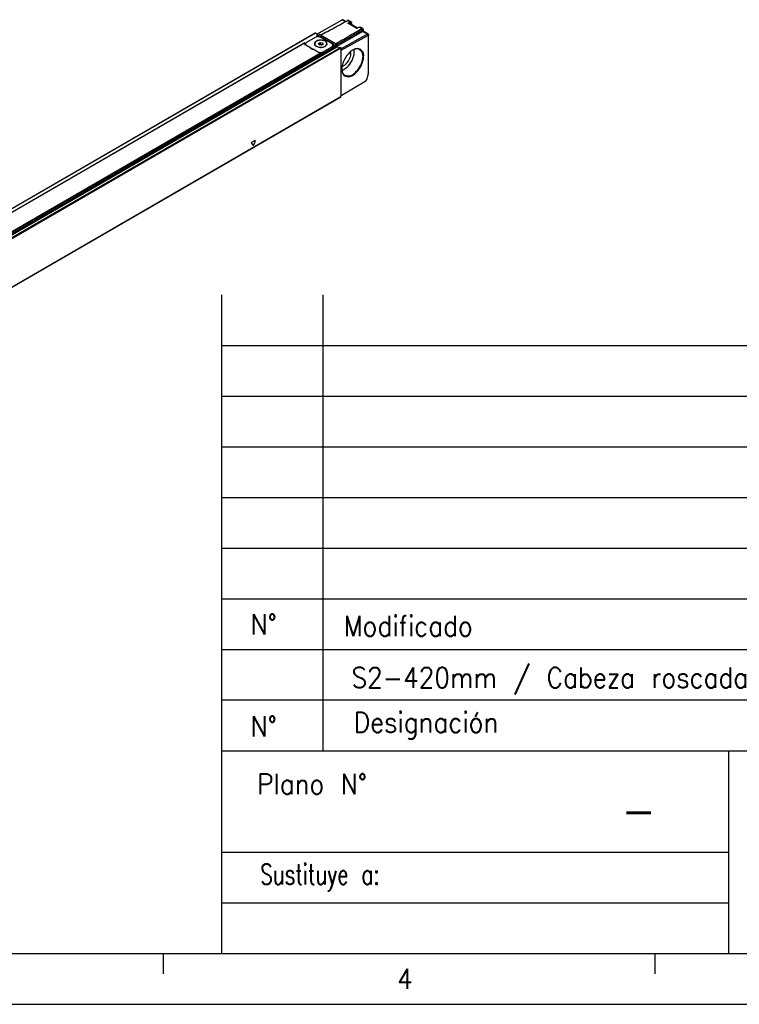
# Model space of a CAD drawing. Header units: millimetres. Extents: x -500 to 779, y -226 to 328.
# Tile 13 of 22: x -116 to -45, y -92 to 5. Entities that reach past the tile are written whole.
import ezdxf

# ---------------------------------------------------------------- set-up
doc = ezdxf.new("R2010")
doc.units = ezdxf.units.MM
doc.layers.add('1', color=7, linetype='Continuous')
doc.styles.add('CONVERTER_11', font='txt.shx', dxfattribs={"width": 0.9})
doc.styles.add('CONVERTER_14', font='txt.shx', dxfattribs={"width": 0.72})

# ---------------------------------------------------------------- blocks, each defined once
blk = doc.blocks.new('REGLA_S-420-T__11', base_point=(-812.41, -232.3))
at = {"color": 7, "linetype": 'Continuous'}
for p, q in [((-431.15, 17.55), (-418.53, 24.59)), ((-418.05, 24.64), (-416.7, 23.86)), ((-414.19, 23.63), (-415.4, 24.33)), ((-415.25, 22.94), (-415.18, 22.92)), ((-411.06, 20.53), (-415.18, 22.92)), ((-413.93, 22.19), (-413.93, 23.09)), ((-410.26, 20.98), (-411.15, 20.48)), ((-408.45, 20.31), (-409.67, 21.01)), ((-798.93, -194.17), (-431.94, 18.23)), ((-431.88, 15.94), (-436.12, 13.49)), ((-431.79, 18.18), (-430.58, 16.97)), ((-431.3, 16.48), (-431.3, 16.18)), ((-431.19, 16.62), (-429.82, 17.41)), ((-429.22, 17.11), (-429.72, 17.4)), ((-429.33, 16.35), (-423.32, 12.87)), ((-423.74, 12.88), (-429.05, 15.94)), ((-421.34, 11.45), (-408.58, 18.83)), ((-419.25, 10.28), (-406.3, 17.51)), ((-419.04, 9.59), (-405.95, 16.9)), ((-405.81, 17.56), (-408.25, 18.97)), ((-405.61, 16.69), (-405.61, 17.1)), ((-405.61, -1.22), (-405.61, 16.69)), ((-437.08, 13.21), (-789.55, -190.79)), ((-437.13, 13), (-437.12, 13.11)), ((-437.05, 13.15), (-437.05, 12.68)), ((-436.7, 12.54), (-436.88, 12.44)), ((-436.7, 12.28), (-436.7, 12.67)), ((-434.47, 10.98), (-436.54, 12.18)), ((-434.46, 10.89), (-432.76, 9.91)), ((-430.53, 8.7), (-432.6, 9.9)), ((-432.15, 12.65), (-432.15, 12.81)), ((-430.27, 12.99), (-429.45, 13.46)), ((-429.97, 12.34), (-430.27, 12.99)), ((-429.97, 12.34), (-429.45, 12.64)), ((-428.85, 12.17), (-429.97, 12.34)), ((-429.45, 13.46), (-429.45, 12.64)), ((-429.45, 13.46), (-428.34, 13.29)), ((-429.45, 12.64), (-428.34, 12.47)), ((-428.34, 12.47), (-428.85, 12.17)), ((-428.57, 7.43), (-422.81, 10.76)), ((-428.34, 13.29), (-428.04, 12.64)), ((-428.34, 13.29), (-428.34, 12.47)), ((-428.04, 12.64), (-428.34, 12.47)), ((-427.99, 8.78), (-423.74, 11.24)), ((-423.74, 10.42), (-427.99, 7.97)), ((-426.15, 12.65), (-426.15, 12.81)), ((-423.16, 11.24), (-423.16, 12.06)), ((-422.81, 11.57), (-422.81, 10.76)), ((-422.73, 12.06), (-422.74, 11.94)), ((-421.52, 12.65), (-421.8, 12.81)), ((-421.38, 12.4), (-421.38, 11.58)), ((-421.19, 11.31), (-419.44, 11.04)), ((-419.25, 9.95), (-419.25, 10.77)), ((-419.25, 9.95), (-419.04, 9.59)), ((-419.25, 9.95), (-419.25, -12.96)), ((-428.57, 8.24), (-428.57, 7.43)), ((-419.04, -12.84), (-419.04, 9.59)), ((-406.99, -5.62), (-419.04, -12.84)), ((-419.3, -13.46), (-786.28, -225.87)), ((-419.25, -12.96), (-419.04, -12.84)), ((-419.25, -13.37), (-419.25, -12.96))]:
    blk.add_line(p, q, dxfattribs=at)
at = {"color": 3, "linetype": 'Continuous'}
for p, q in [((-417, 23.7), (-418.53, 24.59)), ((-415.9, 24.29), (-414.68, 23.59)), ((-415.81, 22.95), (-414.68, 23.59)), ((-411.29, 20.34), (-415.81, 22.95)), ((-415.25, 22.94), (-414.54, 23.34)), ((-413.99, 22.22), (-413.99, 23.01)), ((-410.16, 20.97), (-411.29, 20.34)), ((-410.16, 20.97), (-408.93, 20.26)), ((-408.93, 20.26), (-408.58, 19.65)), ((-798.78, -194.22), (-431.79, 18.18)), ((-430.95, 16.69), (-429.72, 17.4)), ((-429.33, 16.08), (-429.33, 16.35)), ((-421.8, 12.81), (-429.22, 17.11)), ((-406.3, 17.51), (-408.58, 18.83)), ((-405.95, 16.9), (-406.3, 17.51)), ((-437.12, 13.11), (-789.31, -190.72)), ((-421.38, 11.58), (-788.36, -200.83)), ((-788.17, -201.09), (-421.19, 11.31)), ((-786.43, -201.37), (-419.44, 11.04)), ((-786.24, -201.63), (-419.25, 10.77)), ((-436.7, 12.59), (-436.91, 12.47)), ((-423.74, 10.42), (-423.74, 11.24)), ((-423.32, 12.51), (-423.32, 12.87)), ((-422.81, 11.57), (-421.38, 12.4)), ((-422.74, 11.94), (-421.52, 12.65)), ((-428.57, 8.24), (-781.17, -195.84)), ((-428.92, 8.37), (-781.11, -195.47)), ((-427.99, 7.97), (-427.99, 8.78)), ((-419.25, -13.37), (-786.24, -225.77)), ((-462.54, -37.22), (-463.3, -36.15)), ((-463.14, -35.75), (-461.63, -34.88)), ((-461.48, -35.1), (-462.23, -37.04))]:
    blk.add_line(p, q, dxfattribs=at)
blk.add_arc((-414.82, 23.34), 0.279, 359.0255, 59.8242, dxfattribs=at)
at = {"color": 7, "linetype": 'Continuous'}
for centre, radius, start, end in [((-430.92, 16.15), 0.541, 93.0856, 119.78), ((-421.66, 12.4), 0.283, 0.0306, 59.9695)]:
    blk.add_arc(centre, radius, start, end, dxfattribs=at)
for points, knots in [([(-429.22, 17.11), (-428.12, 17.71), (-425.9, 18.9), (-422.57, 20.7), (-419.24, 22.5), (-417.01, 23.69), (-415.9, 24.29)], [0, 0, 0, 0, 3.780231, 7.560463, 11.347824, 15.135181, 15.135181, 15.135181, 15.135181]), ([(-418.05, 24.64), (-418.12, 24.66), (-418.29, 24.71), (-418.45, 24.64), (-418.53, 24.59)], [0, 0, 0, 0, 0.2285345, 0.507372, 0.507372, 0.507372, 0.507372]), ([(-415.4, 24.33), (-415.45, 24.35), (-415.55, 24.39), (-415.69, 24.38), (-415.81, 24.34), (-415.87, 24.31), (-415.9, 24.29)], [0, 0, 0, 0, 0.1484705, 0.312642, 0.4122035, 0.5188611, 0.5188611, 0.5188611, 0.5188611]), ([(-421.8, 12.81), (-420.73, 13.43), (-418.59, 14.67), (-415.37, 16.53), (-412.15, 18.4), (-410.01, 19.64), (-408.93, 20.26)], [0, 0, 0, 0, 3.712795, 7.42559, 11.145389, 14.865192, 14.865192, 14.865192, 14.865192]), ([(-421.38, 12.24), (-420.32, 12.86), (-418.2, 14.08), (-415.01, 15.93), (-411.8, 17.78), (-409.66, 19.03), (-408.58, 19.65)], [0, 0, 0, 0, 3.671944, 7.343887, 11.063257, 14.780058, 14.780058, 14.780058, 14.780058]), ([(-415.81, 22.95), (-415.77, 22.96), (-415.69, 22.98), (-415.59, 22.98), (-415.49, 22.98), (-415.39, 22.98), (-415.3, 22.96), (-415.26, 22.95), (-415.25, 22.94)], [0, 0, 0, 0, 0.1305229, 0.2360462, 0.3109059, 0.4386132, 0.5256468, 0.5684715, 0.5684715, 0.5684715, 0.5684715]), ([(-414.19, 23.63), (-414.16, 23.6), (-414.08, 23.55), (-413.99, 23.42), (-413.94, 23.26), (-413.93, 23.14), (-413.93, 23.09)], [0, 0, 0, 0, 0.1354338, 0.2791408, 0.4764169, 0.6267521, 0.6267521, 0.6267521, 0.6267521]), ([(-411.15, 20.48), (-411.16, 20.47), (-411.19, 20.45), (-411.22, 20.42), (-411.26, 20.38), (-411.28, 20.35), (-411.29, 20.34)], [0, 0, 0, 0, 0.0428968, 0.0907963, 0.1427579, 0.1986766, 0.1986766, 0.1986766, 0.1986766]), ([(-410.26, 20.98), (-410.19, 21.01), (-410.09, 21.06), (-409.94, 21.08), (-409.8, 21.07), (-409.72, 21.03), (-409.67, 21.01)], [0, 0, 0, 0, 0.2065368, 0.3404317, 0.4522284, 0.6154343, 0.6154343, 0.6154343, 0.6154343]), ([(-408.45, 20.31), (-408.5, 20.33), (-408.59, 20.37), (-408.73, 20.35), (-408.84, 20.31), (-408.9, 20.28), (-408.93, 20.26)], [0, 0, 0, 0, 0.1430297, 0.301851, 0.3988723, 0.5033664, 0.5033664, 0.5033664, 0.5033664]), ([(-408.25, 19.44), (-408.25, 19.49), (-408.26, 19.57), (-408.34, 19.68), (-408.47, 19.7), (-408.54, 19.67), (-408.58, 19.65)], [0, 0, 0, 0, 0.14002, 0.2540646, 0.3669375, 0.5036581, 0.5036581, 0.5036581, 0.5036581]), ([(-408.25, 19.87), (-408.25, 19.92), (-408.26, 20.01), (-408.3, 20.14), (-408.36, 20.24), (-408.42, 20.29), (-408.45, 20.31)], [0, 0, 0, 0, 0.1461363, 0.2781077, 0.3955591, 0.5051891, 0.5051891, 0.5051891, 0.5051891]), ([(-408.25, 19.87), (-408.25, 19.83), (-408.25, 19.76), (-408.25, 19.66), (-408.25, 19.55), (-408.25, 19.48), (-408.25, 19.44)], [0, 0, 0, 0, 0.1049516, 0.2099032, 0.3157395, 0.4268849, 0.4268849, 0.4268849, 0.4268849]), ([(-408.25, 18.97), (-408.25, 19.04), (-408.25, 19.2), (-408.25, 19.36), (-408.25, 19.44)], [0, 0, 0, 0, 0.2372655, 0.4756473, 0.4756473, 0.4756473, 0.4756473]), ([(-426.05, 12.81), (-426.16, 13.14), (-426.41, 13.89), (-427.69, 14.46), (-429.15, 14.69), (-430.62, 14.46), (-431.9, 13.89), (-432.15, 13.14), (-432.25, 12.81)], [0, 0, 0, 0, 0.988581, 2.299572, 3.868095, 5.436619, 6.74761, 7.736191, 7.736191, 7.736191, 7.736191]), ([(-431.94, 18.23), (-431.92, 18.24), (-431.86, 18.25), (-431.82, 18.21), (-431.79, 18.18)], [0, 0, 0, 0, 0.0695574, 0.1640678, 0.1640678, 0.1640678, 0.1640678]), ([(-431.19, 16.62), (-431.2, 16.61), (-431.23, 16.59), (-431.26, 16.56), (-431.29, 16.53), (-431.3, 16.5), (-431.3, 16.48)], [0, 0, 0, 0, 0.0493668, 0.0934154, 0.1393934, 0.17853, 0.17853, 0.17853, 0.17853]), ([(-430.95, 16.69), (-430.65, 16.69), (-430.09, 16.69), (-429.57, 16.46), (-429.33, 16.35)], [0, 0, 0, 0, 0.875241, 1.666828, 1.666828, 1.666828, 1.666828]), ([(-429.82, 17.41), (-429.8, 17.41), (-429.77, 17.42), (-429.74, 17.41), (-429.72, 17.4)], [0, 0, 0, 0, 0.0468022, 0.1042475, 0.1042475, 0.1042475, 0.1042475]), ([(-408.25, 18.92), (-408.3, 18.92), (-408.42, 18.92), (-408.52, 18.86), (-408.58, 18.83)], [0, 0, 0, 0, 0.162662, 0.3515403, 0.3515403, 0.3515403, 0.3515403]), ([(-408.25, 18.92), (-408.25, 18.93), (-408.25, 18.94), (-408.25, 18.96), (-408.25, 18.97)], [0, 0, 0, 0, 0.02013951, 0.04152316, 0.04152316, 0.04152316, 0.04152316]), ([(-406.3, 17.51), (-406.21, 17.56), (-406.06, 17.63), (-405.89, 17.58), (-405.81, 17.56)], [0, 0, 0, 0, 0.2788376, 0.507372, 0.507372, 0.507372, 0.507372]), ([(-405.95, 16.9), (-405.86, 16.92), (-405.67, 16.98), (-405.63, 16.79), (-405.61, 16.69)], [0, 0, 0, 0, 0.2468009, 0.4954625, 0.4954625, 0.4954625, 0.4954625]), ([(-405.81, 17.56), (-405.75, 17.5), (-405.62, 17.38), (-405.61, 17.2), (-405.61, 17.1)], [0, 0, 0, 0, 0.2328484, 0.5182881, 0.5182881, 0.5182881, 0.5182881]), ([(-436.54, 12.18), (-436.71, 12.29), (-437.01, 12.49), (-437.09, 12.84), (-437.13, 13)], [0, 0, 0, 0, 0.573572, 1.041979, 1.041979, 1.041979, 1.041979]), ([(-437.12, 13.11), (-437.12, 13.12), (-437.11, 13.14), (-437.1, 13.17), (-437.09, 13.19), (-437.08, 13.2), (-437.08, 13.21)], [0, 0, 0, 0, 0.0290335, 0.0618154, 0.0905972, 0.1006462, 0.1006462, 0.1006462, 0.1006462]), ([(-437.08, 13.21), (-437.08, 13.21), (-437.07, 13.21), (-437.06, 13.21), (-437.05, 13.18), (-437.05, 13.16), (-437.05, 13.15)], [0, 0, 0, 0, 0.00678221, 0.01356443, 0.04625814, 0.07032487, 0.07032487, 0.07032487, 0.07032487]), ([(-436.12, 13.49), (-436.29, 13.38), (-436.59, 13.18), (-436.67, 12.83), (-436.7, 12.67)], [0, 0, 0, 0, 0.573572, 1.041979, 1.041979, 1.041979, 1.041979]), ([(-436.7, 12.67), (-436.69, 12.58), (-436.67, 12.38), (-436.55, 12.23), (-436.49, 12.15)], [0, 0, 0, 0, 0.2757597, 0.5755629, 0.5755629, 0.5755629, 0.5755629]), ([(-432.6, 9.9), (-433.08, 9.94), (-433.89, 10.01), (-434.3, 10.7), (-434.47, 10.98)], [0, 0, 0, 0, 1.332097, 2.278226, 2.278226, 2.278226, 2.278226]), ([(-432, 13.36), (-432.07, 13.26), (-432.19, 13.07), (-432.23, 12.84), (-432.25, 12.73)], [0, 0, 0, 0, 0.349823, 0.6802781, 0.6802781, 0.6802781, 0.6802781]), ([(-432.25, 12.81), (-432.2, 12.57), (-432.08, 12.02), (-431.6, 11.72), (-431.35, 11.55)], [0, 0, 0, 0, 0.72603, 1.615067, 1.615067, 1.615067, 1.615067]), ([(-426.15, 12.81), (-426.26, 13.13), (-426.5, 13.86), (-427.74, 14.41), (-429.15, 14.63), (-430.57, 14.41), (-431.81, 13.86), (-432.05, 13.13), (-432.15, 12.81)], [0, 0, 0, 0, 0.956691, 2.225392, 3.743318, 5.261244, 6.529945, 7.486636, 7.486636, 7.486636, 7.486636]), ([(-432.15, 12.81), (-432.1, 12.58), (-431.98, 12.05), (-431.53, 11.75), (-431.28, 11.59)], [0, 0, 0, 0, 0.70261, 1.562968, 1.562968, 1.562968, 1.562968]), ([(-432.01, 12.13), (-432.06, 12.21), (-432.13, 12.38), (-432.15, 12.56), (-432.15, 12.65)], [0, 0, 0, 0, 0.2768421, 0.5444193, 0.5444193, 0.5444193, 0.5444193]), ([(-431.35, 11.55), (-430.82, 11.34), (-429.73, 10.92), (-428.06, 11.07), (-426.52, 11.58), (-426.19, 12.45), (-426.05, 12.81)], [0, 0, 0, 0, 1.661471, 3.455453, 4.99559, 6.12102, 6.12102, 6.12102, 6.12102]), ([(-431.28, 11.59), (-430.77, 11.39), (-429.71, 10.98), (-428.1, 11.12), (-426.61, 11.62), (-426.29, 12.46), (-426.15, 12.81)], [0, 0, 0, 0, 1.607876, 3.343987, 4.834442, 5.923568, 5.923568, 5.923568, 5.923568]), ([(-426.06, 12.73), (-426.08, 12.84), (-426.11, 13.07), (-426.24, 13.26), (-426.31, 13.36)], [0, 0, 0, 0, 0.3304954, 0.6803614, 0.6803614, 0.6803614, 0.6803614]), ([(-426.15, 12.65), (-426.16, 12.56), (-426.18, 12.37), (-426.26, 12.19), (-426.31, 12.11)], [0, 0, 0, 0, 0.2798692, 0.5704428, 0.5704428, 0.5704428, 0.5704428]), ([(-423.16, 12.06), (-423.19, 12.21), (-423.27, 12.57), (-423.58, 12.77), (-423.74, 12.88)], [0, 0, 0, 0, 0.468406, 1.041979, 1.041979, 1.041979, 1.041979]), ([(-423.74, 11.24), (-423.58, 11.35), (-423.27, 11.55), (-423.19, 11.9), (-423.16, 12.06)], [0, 0, 0, 0, 0.573572, 1.041979, 1.041979, 1.041979, 1.041979]), ([(-423.74, 10.42), (-423.58, 10.53), (-423.27, 10.73), (-423.19, 11.08), (-423.16, 11.24)], [0, 0, 0, 0, 0.573572, 1.041979, 1.041979, 1.041979, 1.041979]), ([(-423.32, 12.87), (-423.15, 12.76), (-422.85, 12.57), (-422.77, 12.21), (-422.73, 12.06)], [0, 0, 0, 0, 0.573572, 1.041979, 1.041979, 1.041979, 1.041979]), ([(-423.16, 11.79), (-423.09, 11.73), (-422.95, 11.62), (-422.86, 11.47), (-422.81, 11.4)], [0, 0, 0, 0, 0.2784394, 0.5274307, 0.5274307, 0.5274307, 0.5274307]), ([(-422.81, 11.57), (-422.81, 11.6), (-422.8, 11.67), (-422.78, 11.77), (-422.76, 11.86), (-422.75, 11.91), (-422.74, 11.94)], [0, 0, 0, 0, 0.0923988, 0.209338, 0.2900054, 0.3724617, 0.3724617, 0.3724617, 0.3724617]), ([(-421.19, 11.31), (-421.23, 11.34), (-421.34, 11.4), (-421.36, 11.52), (-421.38, 11.58)], [0, 0, 0, 0, 0.1603525, 0.3392879, 0.3392879, 0.3392879, 0.3392879]), ([(-419.44, 11.04), (-419.39, 11.01), (-419.29, 10.95), (-419.27, 10.84), (-419.25, 10.77)], [0, 0, 0, 0, 0.1603525, 0.3392879, 0.3392879, 0.3392879, 0.3392879]), ([(-418.76, 0.37), (-418.65, -0.74), (-418.43, -2.78), (-415.02, -3.89), (-411.92, -1.91), (-409.35, 1.22), (-407.95, 5), (-407.84, 8.68), (-410.58, 10.99), (-412.44, 10.12), (-413.46, 9.64)], [0, 0, 0, 0, 3.066068, 5.646588, 9.092091, 13.401089, 17.695083, 21.107482, 23.679621, 26.777197, 26.777197, 26.777197, 26.777197]), ([(-417.7, 0.07), (-416.67, 0.89), (-414.54, 2.6), (-413.08, 5.73), (-412.51, 8.27), (-412.62, 9.46), (-412.66, 10.01)], [0, 0, 0, 0, 3.905208, 8.117215, 10.026438, 11.669848, 11.669848, 11.669848, 11.669848]), ([(-417.29, -2.75), (-416.5, -2.93), (-414.65, -3.35), (-411.94, -1.39), (-409.73, 1.37), (-408.44, 4.65), (-408.09, 7.98), (-409.37, 9.38), (-409.92, 9.97)], [0, 0, 0, 0, 2.344815, 5.465268, 9.212081, 12.958894, 16.079347, 18.424162, 18.424162, 18.424162, 18.424162]), ([(-409.92, 9.97), (-410.47, 10.14), (-411.68, 10.5), (-412.83, 9.95), (-413.46, 9.64)], [0, 0, 0, 0, 1.65531, 3.667405, 3.667405, 3.667405, 3.667405]), ([(-428.92, 8.37), (-429.21, 8.37), (-429.77, 8.37), (-430.29, 8.59), (-430.53, 8.7)], [0, 0, 0, 0, 0.875241, 1.666828, 1.666828, 1.666828, 1.666828]), ([(-430.16, 8.53), (-429.77, 8.47), (-429.03, 8.37), (-428.33, 8.65), (-427.99, 8.78)], [0, 0, 0, 0, 1.137157, 2.217642, 2.217642, 2.217642, 2.217642]), ([(-428.57, 8.24), (-428.57, 8.26), (-428.59, 8.31), (-428.65, 8.33), (-428.72, 8.36), (-428.81, 8.37), (-428.88, 8.37), (-428.92, 8.37)], [0, 0, 0, 0, 0.0637659, 0.132437, 0.1843987, 0.2871357, 0.3979618, 0.3979618, 0.3979618, 0.3979618]), ([(-428.57, 7.73), (-428.46, 7.76), (-428.26, 7.82), (-428.08, 7.92), (-427.99, 7.97)], [0, 0, 0, 0, 0.3193034, 0.6252407, 0.6252407, 0.6252407, 0.6252407]), ([(-413.63, 9.54), (-414.3, 9.02), (-415.7, 7.94), (-417.25, 5.72), (-418.41, 3.27), (-418.65, 1.52), (-418.76, 0.68)], [0, 0, 0, 0, 2.517234, 5.276536, 8.035837, 10.553071, 10.553071, 10.553071, 10.553071]), ([(-417.7, 2.06), (-417.02, 2.61), (-415.6, 3.74), (-414.61, 5.87), (-414.22, 7.67), (-414.37, 8.55), (-414.44, 8.96)], [0, 0, 0, 0, 2.587261, 5.377782, 6.829452, 8.044469, 8.044469, 8.044469, 8.044469]), ([(-413.46, 9.64), (-413.49, 9.62), (-413.55, 9.59), (-413.61, 9.55), (-413.63, 9.54)], [0, 0, 0, 0, 0.1008763, 0.2027351, 0.2027351, 0.2027351, 0.2027351]), ([(-418.76, 0.68), (-418.76, 0.66), (-418.76, 0.63), (-418.76, 0.59), (-418.76, 0.58)], [0, 0, 0, 0, 0.0534108, 0.106587, 0.106587, 0.106587, 0.106587]), ([(-418.76, 0.58), (-418.76, 0.56), (-418.76, 0.53), (-418.76, 0.5), (-418.76, 0.48)], [0, 0, 0, 0, 0.04816634, 0.09617226, 0.09617226, 0.09617226, 0.09617226]), ([(-418.76, 0.48), (-418.76, 0.46), (-418.76, 0.42), (-418.76, 0.39), (-418.76, 0.37)], [0, 0, 0, 0, 0.0552586, 0.1102746, 0.1102746, 0.1102746, 0.1102746]), ([(-418.76, 0.37), (-418.7, -0.3), (-418.59, -1.54), (-417.7, -2.37), (-417.29, -2.75)], [0, 0, 0, 0, 1.947912, 3.560453, 3.560453, 3.560453, 3.560453]), ([(-418.69, -0.39), (-418.52, -0.33), (-418.18, -0.2), (-417.86, -0.02), (-417.7, 0.07)], [0, 0, 0, 0, 0.529026, 1.090755, 1.090755, 1.090755, 1.090755]), ([(-418.66, 1.67), (-418.5, 1.71), (-418.16, 1.81), (-417.86, 1.98), (-417.7, 2.06)], [0, 0, 0, 0, 0.4963, 1.038676, 1.038676, 1.038676, 1.038676]), ([(-406.72, -5.33), (-406.4, -4.64), (-405.79, -3.33), (-405.67, -1.9), (-405.61, -1.22)], [0, 0, 0, 0, 2.254225, 4.290005, 4.290005, 4.290005, 4.290005]), ([(-406.99, -5.62), (-406.94, -5.58), (-406.83, -5.5), (-406.76, -5.39), (-406.72, -5.33)], [0, 0, 0, 0, 0.1883154, 0.3957472, 0.3957472, 0.3957472, 0.3957472]), ([(-419.3, -13.46), (-419.28, -13.45), (-419.26, -13.43), (-419.26, -13.39), (-419.25, -13.37)], [0, 0, 0, 0, 0.0465697, 0.1036576, 0.1036576, 0.1036576, 0.1036576])]:
    blk.add_open_spline(points, degree=3, knots=knots, dxfattribs=at)
at = {"color": 3, "linetype": 'Continuous'}
for points, knots in [([(-414.68, 23.59), (-414.59, 23.63), (-414.43, 23.71), (-414.27, 23.65), (-414.19, 23.63)], [0, 0, 0, 0, 0.2788376, 0.507372, 0.507372, 0.507372, 0.507372]), ([(-414.54, 23.34), (-414.39, 23.38), (-414.09, 23.47), (-414.02, 23.16), (-413.99, 23.01)], [0, 0, 0, 0, 0.3948815, 0.79274, 0.79274, 0.79274, 0.79274]), ([(-413.93, 23.09), (-413.93, 23.08), (-413.94, 23.04), (-413.97, 23.02), (-413.99, 23.01)], [0, 0, 0, 0, 0.0468406, 0.1041979, 0.1041979, 0.1041979, 0.1041979]), ([(-410.26, 20.98), (-410.24, 20.98), (-410.21, 20.99), (-410.17, 20.98), (-410.16, 20.97)], [0, 0, 0, 0, 0.0469662, 0.1039856, 0.1039856, 0.1039856, 0.1039856]), ([(-410.16, 20.97), (-410.07, 21.01), (-409.91, 21.09), (-409.74, 21.03), (-409.67, 21.01)], [0, 0, 0, 0, 0.2788376, 0.507372, 0.507372, 0.507372, 0.507372]), ([(-463.14, -35.75), (-463.21, -35.81), (-463.33, -35.92), (-463.3, -36.08), (-463.3, -36.15)], [0, 0, 0, 0, 0.2443305, 0.4481876, 0.4481876, 0.4481876, 0.4481876]), ([(-462.54, -37.22), (-462.49, -37.23), (-462.34, -37.27), (-462.28, -37.13), (-462.23, -37.04)], [0, 0, 0, 0, 0.1536528, 0.3979015, 0.3979015, 0.3979015, 0.3979015]), ([(-461.48, -35.1), (-461.46, -35.01), (-461.43, -34.86), (-461.57, -34.88), (-461.63, -34.88)], [0, 0, 0, 0, 0.2036598, 0.3571808, 0.3571808, 0.3571808, 0.3571808])]:
    blk.add_open_spline(points, degree=3, knots=knots, dxfattribs=at)
at = {"color": 7, "linetype": 'Continuous'}
blk.add_open_spline([(-429.05, 15.94), (-429.52, 16.11), (-430.46, 16.45), (-431.4, 16.11), (-431.88, 15.94)], degree=3, dxfattribs=at)
blk = doc.blocks.new('REGLA_S2-420-T__12', base_point=(-812.41, -246.45))
blk.add_blockref('REGLA_S-420-T__11', (-812.41, -232.3))
blk = doc.blocks.new('Iso0', base_point=(-732.75, -185))
blk.add_blockref('REGLA_S2-420-T__12', (-812.41, -246.45))
blk = doc.blocks.new('_A2', base_point=(89.413, -87.216))
at = {"layer": '1', "color": 7, "linetype": 'Continuous'}
for p, q in [((-95.587, -87.216), (-95.587, -22.216)), ((-85.587, -67.216), (-85.587, -22.216)), ((-95.587, -57.216), (89.413, -57.216)), ((-95.587, -67.216), (89.413, -67.216)), ((-45.587, -67.216), (-45.587, -77.216)), ((-95.587, -77.216), (-45.587, -77.216)), ((-45.587, -77.216), (-45.587, -82.216)), ((-45.587, -82.216), (-45.587, -87.216)), ((-479.587, -87.216), (89.413, -87.216))]:
    blk.add_line(p, q, dxfattribs=at)
at = {"layer": '1', "color": 2, "linetype": 'Continuous'}
for p, q in [((-95.587, -27.216), (89.413, -27.216)), ((-95.587, -32.216), (37.413, -32.216)), ((-95.587, -37.216), (37.413, -37.216)), ((-95.587, -42.216), (37.413, -42.216)), ((-95.587, -47.216), (37.413, -47.216)), ((-95.587, -52.216), (37.413, -52.216)), ((89.413, -62.216), (-95.587, -62.216)), ((-95.587, -82.216), (-45.587, -82.216)), ((-101.353, -89.216), (-101.353, -87.216)), ((-52.837, -89.216), (-52.837, -87.216)), ((-499.587, -92.216), (94.413, -92.216))]:
    blk.add_line(p, q, dxfattribs=at)
at = {"layer": '1', "color": 2}
for s, insert, char_height, attachment_point, line_spacing_factor, style in [('N%%d', (-91.465, -54.716), 2, 5, 1.320528, 'CONVERTER_11'), ('Modificado', (-83.56, -54.885), 2, 4, 1.320528, 'CONVERTER_11'), ('Designación', (-82.587, -64.716), 2, 4, 1.320528, 'CONVERTER_11'), ('N%%d', (-91.465, -64.793), 2, 5, 1.320528, 'CONVERTER_11'), ('Plano N%%d', (-81.255, -70.472), 2, 6, 1.320528, 'CONVERTER_11'), ('-', (-54.463, -73.087), 3.5, 5, 1.320528, 'CONVERTER_11'), ('Sustituye a:', (-80.026, -79.716), 2, 6, 1.320528, 'CONVERTER_14'), ('4', (-78.307, -89.703), 2, 4, 1.20048, 'CONVERTER_11')]:
    blk.add_mtext(s, dxfattribs=dict(at, insert=insert, char_height=char_height, attachment_point=attachment_point, line_spacing_factor=line_spacing_factor, style=style))

msp = doc.modelspace()

# ---------------------------------------------------------------- block references
msp.add_blockref('_A2', (89.413, -87.216))
at = {"xscale": 0.2, "yscale": 0.2, "zscale": 0.2}
msp.add_blockref('Iso0', (-146.55, -37), dxfattribs=at)

# ---------------------------------------------------------------- texts
at = {"layer": '1', "color": 2, "style": 'CONVERTER_11', "width": 0.9}
msp.add_text('S2-420mm / Cabeza roscada', height=2, dxfattribs=at).set_placement((-82.803, -60.975))

doc.saveas('drawing.dxf')
